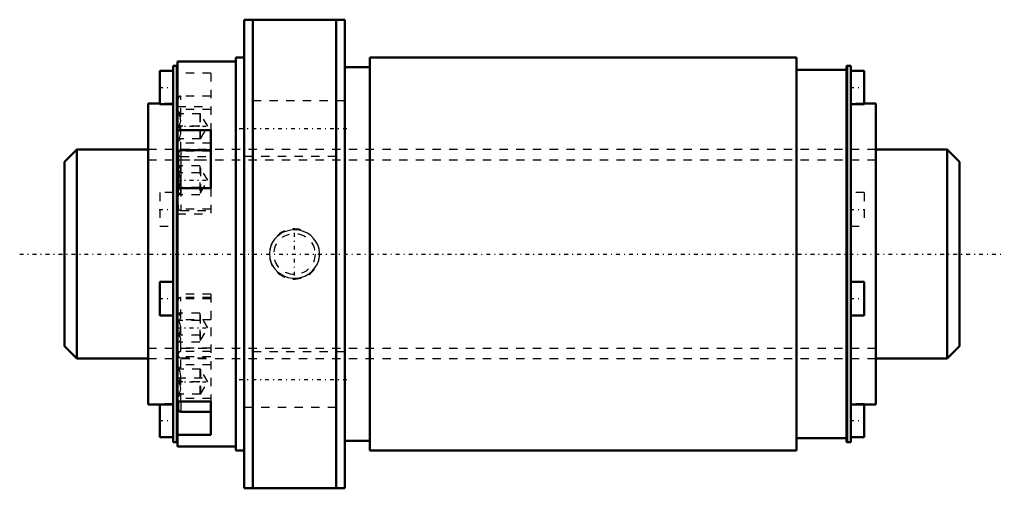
# Model space of a CAD drawing. Header units: millimetres. Extents: x -15 to 102, y -28 to 28.
import ezdxf

# ---------------------------------------------------------------- set-up
doc = ezdxf.new("R2010")
doc.units = ezdxf.units.MM
doc.linetypes.add('Center', pattern=[1.5, 0.45, -0.5, 0.05, -0.5])
doc.linetypes.add('Dashed', pattern=[2, 1, -1])
for name, color, linetype, lineweight in [('2d ConnectionPoints', 7, 'Continuous', 50), ('AM_0', 7, 'Continuous', 50), ('AM_4', 3, 'Continuous', 25), ('AM_5', 3, 'Continuous', 25), ('AM_7', 7, 'Center', 25), ('AM_9', 6, 'Dashed', 25)]:
    doc.layers.add(name, color=color, linetype=linetype, lineweight=lineweight)

# ---------------------------------------------------------------- blocks, each defined once
blk = doc.blocks.new('1_RR0130BLK2525_2_8Nut_0_in_BLK2525_2_8ZZG1_107LC3_0_1300_4')
at = {"layer": 'AM_0'}
for p, q in [((11.5, 28), (11.5, -28)), ((11.5, 28), (23.5, 28)), ((12.5, 28), (12.5, -28)), ((22.5, 28), (22.5, -28)), ((23.5, 28), (23.5, -28)), ((3, 22.5), (3, -22.5)), ((3.42, 22.5), (3, 22.5)), ((3.5, 22.43), (3.42, 22.5)), ((3.42, 22.5), (3.42, -22.5)), ((10.5, 23), (3.5, 23)), ((3.5, 23), (3.5, -23)), ((10.5, 23.5), (10.5, -23.5)), ((11.5, 23.5), (10.5, 23.5)), ((26.5, 23.5), (26.5, -23.5)), ((77.5, 23.5), (26.5, 23.5)), ((77.5, 23.5), (77.5, -23.5)), ((83.58, 22.5), (83.5, 22.43)), ((83.5, 22.43), (83.5, -22.43)), ((83.58, 22.5), (83.58, -22.5)), ((84, 22.5), (83.58, 22.5)), ((84, 22.5), (84, -22.5)), ((1.4, 21.9), (1.4, 17.9)), ((3, 21.9), (1.4, 21.9)), ((26.5, 22.32), (23.5, 22.32)), ((83.5, 22), (77.5, 22)), ((85.6, 21.9), (84, 21.9)), ((85.6, 21.9), (85.6, 17.9)), ((0, 18), (0, -18)), ((1.4, 18), (0, 18)), ((1.4, 17.9), (3, 17.9)), ((84, 17.9), (85.6, 17.9)), ((87, 18), (85.6, 18)), ((87, 18), (87, -18)), ((3.5, 14.79), (7.5, 14.79)), ((7.5, 7.86), (7.5, 14.79)), ((3.6, 12.11), (3.6, 7.86)), ((7.5, 12.41), (3.9, 12.41)), ((7.5, 7.86), (3.5, 7.86)), ((1.4, -3.33), (1.4, -7.33)), ((3, -3.33), (1.4, -3.33)), ((85.6, -3.33), (84, -3.33)), ((85.6, -3.33), (85.6, -7.33)), ((1.4, -7.33), (3, -7.33)), ((84, -7.33), (85.6, -7.33)), ((3.5, -17.62), (7.5, -17.62)), ((3.6, -17.62), (3.6, -18.56)), ((7.5, -21.62), (7.5, -17.62)), ((0, -18), (3, -18)), ((1.4, -18), (1.4, -21.9)), ((84, -18), (87, -18)), ((85.6, -18), (85.6, -21.9)), ((3.9, -18.86), (7.5, -18.86)), ((1.4, -21.9), (3, -21.9)), ((7.5, -21.62), (3.5, -21.62)), ((23.5, -22.32), (26.5, -22.32)), ((77.5, -22), (83.5, -22)), ((84, -21.9), (85.6, -21.9)), ((3, -22.5), (3.42, -22.5)), ((3.42, -22.5), (3.5, -22.43)), ((3.5, -23), (10.5, -23)), ((10.5, -23.5), (11.5, -23.5)), ((26.5, -23.5), (77.5, -23.5)), ((83.5, -22.43), (83.58, -22.5)), ((83.58, -22.5), (84, -22.5)), ((23.5, -28), (11.5, -28))]:
    blk.add_line(p, q, dxfattribs=at)
for centre, start, end in [((3.9, 12.11), 90, 180), ((3.9, -18.56), 180, 270)]:
    blk.add_arc(centre, 0.3, start, end, dxfattribs=at)
at = {"layer": 'AM_4'}
for p, q in [((3.65, 12.28), (3.5, 12.28)), ((3.9, 12.41), (3.9, 7.86)), ((3.9, -17.62), (3.9, -18.86))]:
    blk.add_line(p, q, dxfattribs=at)
at = {"layer": 'AM_5', "linetype": 'Dashed'}
blk.add_arc((17.5, 0), 3, 75, 15, dxfattribs=at)
at = {"layer": 'AM_7'}
for p, q in [((1.32, 19.9), (3.08, 19.9)), ((83.92, 19.9), (85.68, 19.9)), ((3.41, 15.26), (7.7, 15.26)), ((10.9, 15), (24.1, 15)), ((3.41, 8.81), (7.7, 8.81)), ((1.32, 5.33), (3.08, 5.33)), ((83.92, 5.33), (85.68, 5.33)), ((17.5, -2.58), (17.5, 2.58)), ((1.32, -5.33), (3.08, -5.33)), ((83.92, -5.33), (85.68, -5.33)), ((3.41, -8.81), (7.7, -8.81)), ((3.41, -15.26), (7.7, -15.26)), ((10.9, -15), (24.1, -15)), ((1.32, -19.9), (3.08, -19.9)), ((83.92, -19.9), (85.68, -19.9))]:
    blk.add_line(p, q, dxfattribs=at)
at = {"layer": 'AM_9'}
for p, q in [((7.5, 21.62), (3.5, 21.62)), ((7.5, 21.62), (7.5, 14.79)), ((3.9, 12.41), (3.9, 18.86)), ((7.5, 18.86), (3.9, 18.86)), ((3, 18), (1.4, 18)), ((3.6, 12.11), (3.6, 18.56)), ((23.5, 18.3), (11.5, 18.3)), ((85.6, 18), (84, 18)), ((3.5, 17.62), (7.5, 17.62)), ((7.5, 17.26), (3.5, 17.26)), ((3.9, 16.76), (3.6, 17.06)), ((6.27, 16.76), (3.67, 16.76)), ((6.17, 16.76), (6.17, 13.76)), ((7.13, 15.26), (6.27, 16.76)), ((6.27, 13.76), (6.27, 16.76)), ((6.17, 15.26), (3.67, 15.26)), ((6.27, 13.76), (7.13, 15.26)), ((7.5, 13.26), (3.5, 13.26)), ((3.6, 13.46), (3.9, 13.76)), ((6.27, 13.76), (3.67, 13.76)), ((87, 12.5), (0, 12.5)), ((7.5, 12.28), (3.65, 12.28)), ((3.5, 11.26), (7.5, 11.26)), ((3.67, 10.54), (3.6, 10.61)), ((3.9, 11.66), (7.5, 11.66)), ((11.5, 11.7), (23.5, 11.7)), ((6.17, 10.54), (3.67, 10.54)), ((6.17, 9.68), (3.67, 9.68)), ((6.17, 10.54), (6.17, 7.08)), ((6.27, 10.31), (6.17, 10.31)), ((7.13, 8.81), (6.27, 10.31)), ((6.27, 10.31), (6.27, 7.31)), ((6.27, 7.31), (7.13, 8.81)), ((1.4, 7.33), (1.4, 3.33)), ((3, 7.33), (1.4, 7.33)), ((3.6, 7.86), (3.6, 5.51)), ((3.6, 7.01), (3.67, 7.08)), ((6.17, 7.95), (3.67, 7.95)), ((6.17, 7.08), (3.67, 7.08)), ((3.9, 7.86), (3.9, 5.21)), ((6.17, 7.31), (6.27, 7.31)), ((7.5, 7.86), (7.5, 4.81)), ((85.6, 7.33), (84, 7.33)), ((85.6, 7.33), (85.6, 3.33)), ((7.5, 5.35), (3.5, 5.35)), ((3.5, 4.81), (7.5, 4.81)), ((3.9, 5.21), (7.5, 5.21)), ((1.4, 3.33), (3, 3.33)), ((84, 3.33), (85.6, 3.33)), ((7.5, -4.81), (3.5, -4.81)), ((7.5, -5.35), (3.5, -5.35)), ((3.6, -17.62), (3.6, -5.51)), ((7.5, -5.21), (3.9, -5.21)), ((3.9, -17.62), (3.9, -5.21)), ((7.5, -4.81), (7.5, -17.62)), ((3.67, -7.08), (3.6, -7.01)), ((7.5, -7.86), (3.5, -7.86)), ((6.17, -7.08), (3.67, -7.08)), ((6.17, -7.95), (3.67, -7.95)), ((6.17, -7.08), (6.17, -10.54)), ((6.27, -7.31), (6.17, -7.31)), ((7.13, -8.81), (6.27, -7.31)), ((6.27, -10.31), (6.27, -7.31)), ((6.27, -10.31), (7.13, -8.81)), ((3.6, -10.61), (3.67, -10.54)), ((6.17, -9.68), (3.67, -9.68)), ((6.17, -10.54), (3.67, -10.54)), ((6.17, -10.31), (6.27, -10.31)), ((7.5, -11.26), (3.5, -11.26)), ((7.5, -11.66), (3.9, -11.66)), ((23.5, -11.7), (11.5, -11.7)), ((0, -12.5), (87, -12.5)), ((7.5, -12.28), (3.5, -12.28)), ((3.9, -12.41), (7.5, -12.41)), ((7.5, -13.26), (3.5, -13.26)), ((3.9, -13.76), (3.6, -13.46)), ((6.27, -13.76), (3.67, -13.76)), ((6.17, -13.76), (6.17, -16.76)), ((6.27, -13.76), (6.27, -16.76)), ((7.13, -15.26), (6.27, -13.76)), ((3.5, -14.79), (7.5, -14.79)), ((6.17, -15.26), (3.67, -15.26)), ((6.27, -16.76), (7.13, -15.26)), ((7.5, -17.26), (3.5, -17.26)), ((3.6, -17.06), (3.9, -16.76)), ((6.27, -16.76), (3.67, -16.76)), ((1.4, -17.9), (1.4, -18)), ((3, -17.9), (1.4, -17.9)), ((11.5, -18.3), (23.5, -18.3)), ((85.6, -17.9), (84, -17.9)), ((85.6, -17.9), (85.6, -18))]:
    blk.add_line(p, q, dxfattribs=at)
for points in [[(3.67, 15.26), (3.82, 15.58), (3.9, 15.92), (3.89, 16.16), (3.83, 16.4), (3.67, 16.76)], [(3.67, 13.76), (3.82, 14.08), (3.9, 14.42), (3.89, 14.66), (3.83, 14.9), (3.67, 15.26)], [(3.67, 9.68), (3.82, 9.86), (3.9, 10.06), (3.89, 10.2), (3.83, 10.34), (3.67, 10.54)], [(3.67, 7.95), (3.79, 8.24), (3.88, 8.55), (3.9, 8.86), (3.85, 9.18), (3.76, 9.48), (3.67, 9.68)], [(3.67, 7.08), (3.82, 7.26), (3.9, 7.46), (3.89, 7.6), (3.83, 7.74), (3.67, 7.95)], [(15.42, 2.08), (15.12, 1.76), (14.88, 1.4), (14.67, 0.95), (14.54, 0.48), (14.5, 0.01), (14.54, -0.47), (14.66, -0.92), (14.84, -1.34), (15.11, -1.74), (15.43, -2.09), (15.81, -2.39), (16.24, -2.62), (16.72, -2.79), (17.22, -2.87), (17.74, -2.88), (18.25, -2.8), (18.74, -2.63), (19.2, -2.38), (19.6, -2.06), (19.95, -1.67), (20.21, -1.25), (20.39, -0.78), (20.48, -0.31), (20.49, 0.17), (20.43, 0.63), (20.28, 1.08), (20.07, 1.49), (19.79, 1.87), (19.44, 2.2), (19.04, 2.48), (18.59, 2.69), (18.11, 2.83), (17.59, 2.89), (17.08, 2.86), (16.57, 2.74), (16.08, 2.55), (15.74, 2.33), (15.42, 2.08)], [(3.67, -7.95), (3.82, -7.77), (3.9, -7.57), (3.89, -7.43), (3.83, -7.29), (3.67, -7.08)], [(3.67, -9.68), (3.79, -9.39), (3.88, -9.08), (3.9, -8.76), (3.85, -8.44), (3.76, -8.14), (3.67, -7.95)], [(3.67, -10.54), (3.82, -10.36), (3.9, -10.17), (3.89, -10.03), (3.83, -9.89), (3.67, -9.68)], [(3.67, -15.26), (3.82, -14.95), (3.9, -14.61), (3.89, -14.37), (3.83, -14.12), (3.67, -13.76)], [(3.67, -16.76), (3.82, -16.45), (3.9, -16.11), (3.89, -15.87), (3.83, -15.62), (3.67, -15.26)]]:
    blk.add_lwpolyline(points, dxfattribs=at)
blk.add_circle((17.5, 0), 2.46, dxfattribs=at)
for centre, start, end in [((3.9, 18.56), 90, 180), ((3.9, 11.96), 180, 270), ((3.9, 5.51), 180, 270), ((3.9, -5.51), 90, 180), ((3.9, -11.96), 90, 180), ((3.9, -12.11), 180, 270)]:
    blk.add_arc(centre, 0.3, start, end, dxfattribs=at)
blk = doc.blocks.new('2_ZZ0130BLK2525_2_80Shaft_0_in_BLK2525_2_8ZZG1_107LC3_0_1300_4')
at = {"layer": 'AM_0'}
for p, q in [((-8.5, 12.5), (-10, 11)), ((-8.5, 12.5), (-8.5, -12.5)), ((0, 12.5), (-8.5, 12.5)), ((95.5, 12.5), (87, 12.5)), ((95.5, 12.5), (95.5, -12.5)), ((97, 11), (95.5, 12.5)), ((-10, 11), (-10, -11)), ((97, 11), (97, -11)), ((-10, -11), (-8.5, -12.5)), ((95.5, -12.5), (97, -11)), ((-8.5, -12.5), (0, -12.5)), ((87, -12.5), (95.5, -12.5))]:
    blk.add_line(p, q, dxfattribs=at)
at = {"layer": 'AM_5', "linetype": 'Dashed'}
for p, q in [((0, 11.273), (87, 11.273)), ((0, -11.273), (87, -11.273))]:
    blk.add_line(p, q, dxfattribs=at)
at = {"layer": 'AM_7'}
blk.add_line((-15.35, 0), (102.35, 0), dxfattribs=at)
at = {"layer": 'AM_9'}
for p, q in [((87, 12.5), (0, 12.5)), ((0, -12.5), (87, -12.5))]:
    blk.add_line(p, q, dxfattribs=at)

msp = doc.modelspace()

# ---------------------------------------------------------------- linework, layer by layer
at = {"layer": '2d ConnectionPoints'}
msp.add_point((0, 0), dxfattribs=at)

# ---------------------------------------------------------------- block references
for name in ['1_RR0130BLK2525_2_8Nut_0_in_BLK2525_2_8ZZG1_107LC3_0_1300_4', '2_ZZ0130BLK2525_2_80Shaft_0_in_BLK2525_2_8ZZG1_107LC3_0_1300_4']:
    msp.add_blockref(name, (0, 0))

doc.saveas('drawing.dxf')
